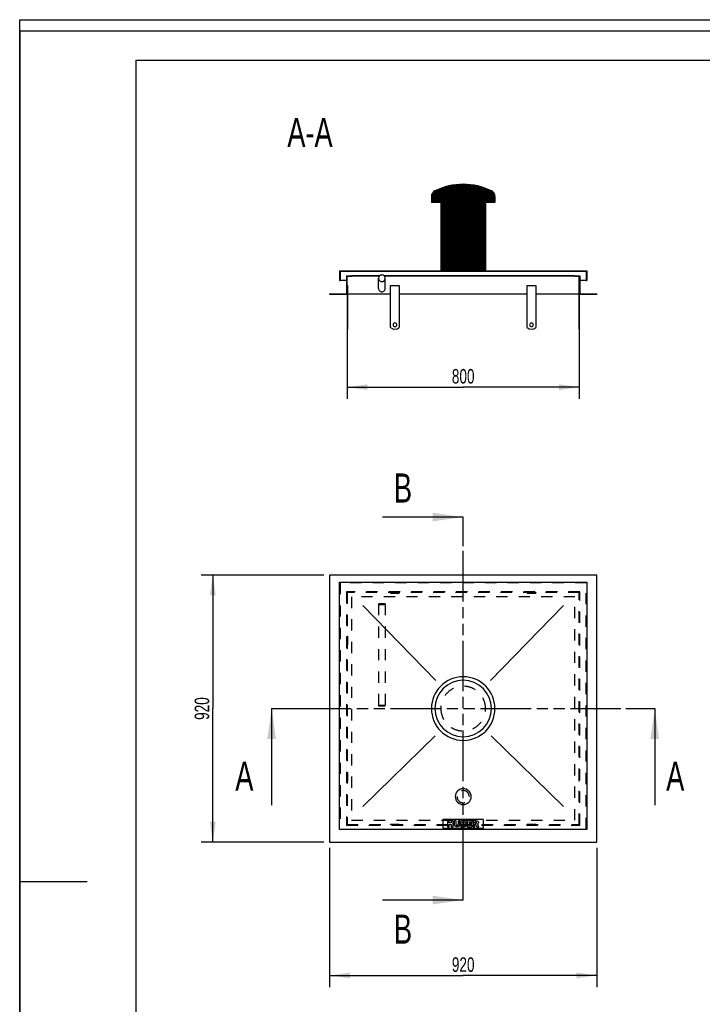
# Model space of a CAD drawing. Header units: millimetres. Extents: x 0 to 4200, y 0 to 5940.
# Tile 2 of 2: x 0 to 2351, y 2547 to 5940. Entities that reach past the tile are written whole.
import ezdxf

# ---------------------------------------------------------------- set-up
doc = ezdxf.new("R2010")
doc.units = ezdxf.units.MM
doc.header["$LTSCALE"] = 387.2
doc.linetypes.add('HIDDEN', pattern=[0.2, 0.1, -0.1])
doc.linetypes.add('PHANTOM', pattern=[0.8, 0.45, -0.05, 0.1, -0.05, 0.1, -0.05])
doc.layers.get('0').update_dxf_attribs({"linetype": 'CONTINUOUS'})
for name, color, linetype in [('_2D-BEM', 7, 'CONTINUOUS'), ('_ACHSEN', 7, 'CONTINUOUS'), ('_KURVEN', 7, 'CONTINUOUS'), ('_ZEICHNUNGSELEM', 7, 'CONTINUOUS'), ('DEFAULT_2', 8, 'HIDDEN'), ('HATCHING_BL0', 7, 'CONTINUOUS'), ('HATCHING_BL1', 7, 'CONTINUOUS')]:
    doc.layers.add(name, color=color, linetype=linetype)
doc.styles.get("Standard").update_dxf_attribs({"font": 'txt', "width": 0.7})
doc.dimstyles.new('DIMSTYLE_1', dxfattribs={"dimtxt": 50, "dimasz": 70, "dimexe": 2, "dimexo": 1, "dimtad": 1, "dimdec": 1, "dimtxsty": 'Standard', "dimblk": '_FILLED', "dimblk1": '_FILLED', "dimblk2": '_FILLED', "dimcen": 0.09, "dimadec": 1, "dimazin": 2, "dimtp": 0.8, "dimtm": 0.8, "dimtfac": 1, "dimtdec": 1, "dimtofl": 0, "dimtmove": 0, "dimatfit": 3, "dimldrblk": '_FILLED', "dimfxl": 1, "dimtolj": 1, "dimarcsym": 0})
doc.dimstyles.get("Standard").update_dxf_attribs({"dimtxt": 50, "dimasz": 70, "dimexe": 2, "dimexo": 1, "dimtad": 1, "dimdec": 1, "dimtxsty": 'Standard', "dimblk": '_FILLED', "dimblk1": '_FILLED', "dimblk2": '_FILLED', "dimcen": 0.09, "dimadec": 1, "dimazin": 2, "dimtol": 1, "dimtp": 0.1, "dimtm": 0.1, "dimtfac": 1, "dimtdec": 1, "dimtofl": 0, "dimtmove": 0, "dimatfit": 3, "dimldrblk": '_FILLED', "dimfxl": 1, "dimtolj": 1, "dimarcsym": 0})

# ---------------------------------------------------------------- blocks, each defined once
blk = doc.blocks.new('_FILLED')
at = {"color": 0, "linetype": 'ByBlock'}
blk.add_solid([(0, 0), (-1, 0.1428571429), (-1, -0.1428571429)], dxfattribs=at)
blk = doc.blocks.new('*D1')
at = {"layer": '_2D-BEM', "color": 2, "linetype": 'Continuous'}
for p, q in [((1127.7317073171, 4973.8453145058), (1127.7317073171, 4633.8453145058)), ((1927.7317073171, 4973.8453145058), (1927.7317073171, 4633.8453145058)), ((1127.7317073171, 4673.8453145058), (1527.7317073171, 4673.8453145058)), ((1927.7317073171, 4673.8453145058), (1527.7317073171, 4673.8453145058))]:
    blk.add_line(p, q, dxfattribs=at)
at = {"layer": '_2D-BEM', "color": 2, "linetype": 'Continuous', "xscale": 70, "yscale": 70, "zscale": 70, "rotation": 180}
blk.add_blockref('_FILLED', (1127.7317073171, 4673.8453145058), dxfattribs=at)
at = {"layer": '_2D-BEM', "color": 2, "linetype": 'Continuous', "xscale": 70, "yscale": 70, "zscale": 70}
blk.add_blockref('_FILLED', (1927.7317073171, 4673.8453145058), dxfattribs=at)
at = {"layer": '_2D-BEM', "color": 2, "linetype": 'Continuous', "insert": (1527.7317073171, 4736.3453145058), "char_height": 50, "width": 176.7857142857, "attachment_point": 2, "line_spacing_factor": 0.9}
blk.add_mtext('800', dxfattribs=at)
blk = doc.blocks.new('*D2')
at = {"layer": '_2D-BEM', "color": 2, "linetype": 'Continuous'}
for p, q in [((1047.7317073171, 4026.2875481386), (625.2663928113, 4026.2875481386)), ((665.2663928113, 4026.2875481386), (665.2663928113, 3566.2875481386)), ((665.2663928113, 3106.2875481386), (665.2663928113, 3566.2875481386)), ((1047.7317073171, 3106.2875481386), (625.2663928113, 3106.2875481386))]:
    blk.add_line(p, q, dxfattribs=at)
at = {"layer": '_2D-BEM', "color": 2, "linetype": 'Continuous', "xscale": 70, "yscale": 70, "zscale": 70}
for p, rotation in [((665.2663928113, 4026.2875481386), 90), ((665.2663928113, 3106.2875481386), 270)]:
    blk.add_blockref('_FILLED', p, dxfattribs=dict(at, rotation=rotation))
at = {"layer": '_2D-BEM', "color": 2, "linetype": 'Continuous', "insert": (602.7663928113, 3566.2875481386), "char_height": 50, "width": 176.7857142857, "attachment_point": 2, "rotation": 90, "line_spacing_factor": 0.9}
blk.add_mtext('920', dxfattribs=at)
blk = doc.blocks.new('*D3')
at = {"layer": '_2D-BEM', "color": 2, "linetype": 'Continuous'}
for p, q in [((1067.7317073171, 3086.2875481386), (1067.7317073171, 2606.632341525)), ((1987.7317073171, 3086.2875481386), (1987.7317073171, 2606.632341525)), ((1067.7317073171, 2646.632341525), (1527.7317073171, 2646.632341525)), ((1987.7317073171, 2646.632341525), (1527.7317073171, 2646.632341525))]:
    blk.add_line(p, q, dxfattribs=at)
at = {"layer": '_2D-BEM', "color": 2, "linetype": 'Continuous', "xscale": 70, "yscale": 70, "zscale": 70, "rotation": 180}
blk.add_blockref('_FILLED', (1067.7317073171, 2646.632341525), dxfattribs=at)
at = {"layer": '_2D-BEM', "color": 2, "linetype": 'Continuous', "xscale": 70, "yscale": 70, "zscale": 70}
blk.add_blockref('_FILLED', (1987.7317073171, 2646.632341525), dxfattribs=at)
at = {"layer": '_2D-BEM', "color": 2, "linetype": 'Continuous', "insert": (1527.7317073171, 2709.132341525), "char_height": 50, "width": 176.7857142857, "attachment_point": 2, "line_spacing_factor": 0.9}
blk.add_mtext('920', dxfattribs=at)
blk = doc.blocks.new('HATCHING_BL0', base_point=(1527.7317073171, 3399.8345829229))
at = {"layer": 'HATCHING_BL0', "color": 7, "linetype": 'PHANTOM'}
for p, q in [((867.7317073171, 3566.2875481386), (967.7317073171, 3566.2875481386)), ((967.7317073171, 3566.2875481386), (2087.7317073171, 3566.2875481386)), ((2087.7317073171, 3566.2875481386), (2187.7317073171, 3566.2875481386))]:
    blk.add_line(p, q, dxfattribs=at)
at = {"layer": 'HATCHING_BL0', "color": 7, "linetype": 'Continuous', "char_height": 100, "width": 128.5714285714, "attachment_point": 1, "line_spacing_factor": 0.9}
for insert in [(742.7317073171, 3383.3816177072), (2227.0174216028, 3383.3816177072)]:
    blk.add_mtext('A', dxfattribs=dict(at, insert=insert))
at = {"layer": 'HATCHING_BL0', "color": 7, "linetype": 'Continuous'}
for points in [[(867.7317073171, 3566.2875481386), (867.7317073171, 3233.3816177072)], [(2187.7317073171, 3566.2875481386), (2187.7317073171, 3233.3816177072)]]:
    blk.add_leader(points, dimstyle='Standard', override={"dimasz": 105, "dimtad": 0}, dxfattribs=at)
blk = doc.blocks.new('HATCHING_BL1', base_point=(1388.7892813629, 3566.2875481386))
at = {"layer": 'HATCHING_BL1', "color": 7, "linetype": 'PHANTOM'}
for p, q in [((1527.7317073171, 4126.2875481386), (1527.7317073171, 4226.2875481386)), ((1527.7317073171, 3006.2875481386), (1527.7317073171, 4126.2875481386)), ((1527.7317073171, 2906.2875481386), (1527.7317073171, 3006.2875481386))]:
    blk.add_line(p, q, dxfattribs=at)
at = {"layer": 'HATCHING_BL1', "color": 7, "linetype": 'Continuous', "char_height": 100, "width": 117.8571428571, "attachment_point": 1, "line_spacing_factor": 0.9}
for insert in [(1289.1325696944, 4376.2875481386), (1289.1325696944, 2856.2875481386)]:
    blk.add_mtext('B', dxfattribs=dict(at, insert=insert))
at = {"layer": 'HATCHING_BL1', "color": 7, "linetype": 'Continuous'}
for points in [[(1527.7317073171, 4226.2875481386), (1249.8468554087, 4226.2875481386)], [(1527.7317073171, 2906.2875481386), (1249.8468554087, 2906.2875481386)]]:
    blk.add_leader(points, dimstyle='Standard', override={"dimasz": 105, "dimtad": 0}, dxfattribs=at)

msp = doc.modelspace()

# ---------------------------------------------------------------- hatches: boundary and pattern name
at = {"linetype": 'Continuous'}
h = msp.add_hatch(dxfattribs=at)
h.set_pattern_fill('A', color=2, scale=2.6298932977, angle=45, style=0, pattern_type=0)
h.set_pattern_definition([(45, (0, 0), (-1.8596153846, 1.8596153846), [])])
edge = h.paths.add_edge_path()
edge.add_line((1067.7317073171, 4993.8453145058), (1127.7317073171, 4993.8453145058))
edge.add_line((1067.7317073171, 4995.8453145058), (1067.7317073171, 4993.8453145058))
edge.add_line((1067.7317073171, 4995.8453145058), (1125.7317073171, 4995.8453145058))
edge.add_line((1125.7317073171, 5057.8453145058), (1125.7317073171, 4995.8453145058))
edge.add_line((1125.7317073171, 5057.8453145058), (1142.7317073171, 5057.8453145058))
edge.add_line((1142.7317073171, 5055.8453145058), (1142.7317073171, 5057.8453145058))
edge.add_line((1127.7317073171, 5055.8453145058), (1142.7317073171, 5055.8453145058))
edge.add_line((1127.7317073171, 4993.8453145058), (1127.7317073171, 5055.8453145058))
edge = h.paths.add_edge_path()
edge.add_line((1927.7317073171, 4993.8453145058), (1987.7317073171, 4993.8453145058))
edge.add_line((1927.7317073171, 4993.8453145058), (1927.7317073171, 5055.8453145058))
edge.add_line((1912.7317073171, 5055.8453145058), (1927.7317073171, 5055.8453145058))
edge.add_line((1912.7317073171, 5055.8453145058), (1912.7317073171, 5057.8453145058))
edge.add_line((1912.7317073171, 5057.8453145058), (1929.7317073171, 5057.8453145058))
edge.add_line((1929.7317073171, 5057.8453145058), (1929.7317073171, 4995.8453145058))
edge.add_line((1929.7317073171, 4995.8453145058), (1987.7317073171, 4995.8453145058))
edge.add_line((1987.7317073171, 4995.8453145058), (1987.7317073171, 4993.8453145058))
edge = h.paths.add_edge_path()
edge.add_line((1101.7317073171, 5040.8453145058), (1103.7317073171, 5040.8453145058))
edge.add_line((1101.7317073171, 5074.8453145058), (1101.7317073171, 5040.8453145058))
edge.add_line((1101.7317073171, 5074.8453145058), (1450.7317073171, 5074.8453145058))
edge.add_line((1450.7317073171, 5310.2351301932), (1450.7317073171, 5074.8453145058))
edge.add_line((1450.7317073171, 5310.2351301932), (1418.2317073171, 5310.2351301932))
edge.add_line((1418.2317073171, 5330.2351301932), (1418.2317073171, 5310.2351301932))
edge.add_arc((1440.1317073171, 5330.2351301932), 21.9, 116.4945026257, 180)
edge.add_arc((1528.1049827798, 5153.7456324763), 219.1, 90.097613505, 116.4945026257)
edge.add_arc((1527.3584318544, 5153.7456324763), 219.1, 63.50549737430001, 89.902386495)
edge.add_arc((1615.3317073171, 5330.2351301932), 21.9, 0, 63.50549737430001)
edge.add_line((1637.2317073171, 5330.2351301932), (1637.2317073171, 5310.2351301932))
edge.add_line((1637.2317073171, 5310.2351301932), (1604.7317073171, 5310.2351301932))
edge.add_line((1604.7317073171, 5310.2351301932), (1604.7317073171, 5074.8453145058))
edge.add_line((1604.7317073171, 5074.8453145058), (1953.7317073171, 5074.8453145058))
edge.add_line((1953.7317073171, 5074.8453145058), (1953.7317073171, 5040.8453145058))
edge.add_line((1951.7317073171, 5040.8453145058), (1953.7317073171, 5040.8453145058))
edge.add_line((1951.7317073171, 5072.8453145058), (1951.7317073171, 5040.8453145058))
edge.add_line((1951.7317073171, 5072.8453145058), (1103.7317073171, 5072.8453145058))
edge.add_line((1103.7317073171, 5072.8453145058), (1103.7317073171, 5040.8453145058))

# ---------------------------------------------------------------- linework, layer by layer
at = {"color": 7, "linetype": 'Continuous'}
for p, q in [((0, 5940), (4200, 5940)), ((0, 0), (0, 5940)), ((0, 5940), (4200, 5940)), ((0, 0), (0, 5940)), ((1418.2317073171, 5330.2351301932), (1418.2317073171, 5310.2351301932)), ((1637.2317073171, 5330.2351301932), (1637.2317073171, 5310.2351301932)), ((1450.7317073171, 5310.2351301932), (1418.2317073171, 5310.2351301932)), ((1450.7317073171, 5310.2351301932), (1450.7317073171, 5074.8453145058)), ((1637.2317073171, 5310.2351301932), (1604.7317073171, 5310.2351301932)), ((1604.7317073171, 5310.2351301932), (1604.7317073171, 5074.8453145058)), ((1101.7317073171, 5074.8453145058), (1450.7317073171, 5074.8453145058)), ((1101.7317073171, 5074.8453145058), (1101.7317073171, 5040.8453145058)), ((1103.7317073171, 5072.8453145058), (1103.7317073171, 5040.8453145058)), ((1951.7317073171, 5072.8453145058), (1103.7317073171, 5072.8453145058)), ((1125.7317073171, 5057.8453145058), (1142.7317073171, 5057.8453145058)), ((1125.7317073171, 5057.8453145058), (1125.7317073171, 4995.8453145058)), ((1127.7317073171, 5055.8453145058), (1142.7317073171, 5055.8453145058)), ((1127.7317073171, 4993.8453145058), (1127.7317073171, 5055.8453145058)), ((1240.6379890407, 5057.8453145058), (1142.7317073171, 5057.8453145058)), ((1142.7317073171, 5055.8453145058), (1142.7317073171, 5057.8453145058)), ((1238.6422257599, 5055.8453145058), (1142.7317073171, 5055.8453145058)), ((1912.7317073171, 5057.8453145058), (1254.8254255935, 5057.8453145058)), ((1912.7317073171, 5055.8453145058), (1256.8211888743, 5055.8453145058)), ((1604.7317073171, 5074.8453145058), (1953.7317073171, 5074.8453145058)), ((1912.7317073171, 5057.8453145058), (1929.7317073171, 5057.8453145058)), ((1912.7317073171, 5055.8453145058), (1912.7317073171, 5057.8453145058)), ((1912.7317073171, 5055.8453145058), (1927.7317073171, 5055.8453145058)), ((1927.7317073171, 4993.8453145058), (1927.7317073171, 5055.8453145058)), ((1929.7317073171, 5057.8453145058), (1929.7317073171, 4995.8453145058)), ((1951.7317073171, 5072.8453145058), (1951.7317073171, 5040.8453145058)), ((1953.7317073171, 5074.8453145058), (1953.7317073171, 5040.8453145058)), ((1101.7317073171, 5040.8453145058), (1103.7317073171, 5040.8453145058)), ((1125.7317073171, 5040.8453145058), (1103.7317073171, 5040.8453145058)), ((1236.2317073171, 5013.8453145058), (1236.2317073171, 5048.8453145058)), ((1259.2317073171, 5013.8453145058), (1259.2317073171, 5048.8453145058)), ((1951.7317073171, 5040.8453145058), (1929.7317073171, 5040.8453145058)), ((1951.7317073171, 5040.8453145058), (1953.7317073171, 5040.8453145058)), ((1067.7317073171, 4995.8453145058), (1125.7317073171, 4995.8453145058)), ((1067.7317073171, 4995.8453145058), (1067.7317073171, 4993.8453145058)), ((1067.7317073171, 4993.8453145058), (1127.7317073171, 4993.8453145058)), ((1927.7317073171, 4993.8453145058), (1987.7317073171, 4993.8453145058)), ((1929.7317073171, 4995.8453145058), (1987.7317073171, 4995.8453145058)), ((1987.7317073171, 4995.8453145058), (1987.7317073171, 4993.8453145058)), ((1127.7317073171, 4873.8453145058), (1129.7317073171, 4873.8453145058)), ((1925.7317073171, 4873.8453145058), (1927.7317073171, 4873.8453145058)), ((1987.7317073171, 4026.2875481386), (1067.7317073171, 4026.2875481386)), ((1067.7317073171, 4026.2875481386), (1067.7317073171, 3106.2875481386)), ((1987.7317073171, 3106.2875481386), (1987.7317073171, 4026.2875481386)), ((1101.7317073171, 3149.2875481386), (1101.7317073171, 4001.2875481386)), ((1101.7317073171, 4001.2875481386), (1953.7317073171, 4001.2875481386)), ((1953.7317073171, 4001.2875481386), (1953.7317073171, 3149.2875481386)), ((1953.7317073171, 3149.2875481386), (1101.7317073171, 3149.2875481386)), ((1067.7317073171, 3106.2875481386), (1987.7317073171, 3106.2875481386))]:
    msp.add_line(p, q, dxfattribs=at)
at = {"color": 3, "linetype": 'Continuous'}
for p, q in [((0, 5900), (0, 2970)), ((4180, 5900), (0, 5900)), ((0, 2970), (0, 0)), ((0, 2970), (232, 2970))]:
    msp.add_line(p, q, dxfattribs=at)
at = {"color": 5, "linetype": 'Continuous'}
for q in [(4080, 5800), (400, 100)]:
    msp.add_line((400, 5800), q, dxfattribs=at)
at = {"color": 7, "linetype": 'Continuous'}
for centre, radius, start, end in [((1528.1049827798, 5153.7456324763), 219.1, 90.097613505, 116.4945026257), ((1527.3584318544, 5153.7456324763), 219.1, 63.50549737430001, 89.902386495), ((1440.1317073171, 5330.2351301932), 21.9, 116.4945026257, 180), ((1615.3317073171, 5330.2351301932), 21.9, 0, 63.50549737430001)]:
    msp.add_arc(centre, radius, start, end, dxfattribs=at)
for points, knots in [([(1247.7317073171, 5060.2882421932), (1246.2362967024, 5060.2882421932), (1243.214986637, 5059.6937923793), (1239.3926839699, 5057.1493662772), (1236.8311961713, 5053.3458109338), (1236.2317073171, 5050.3338673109), (1236.2317073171, 5048.8453145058)], [0, 0, 0, 0, 0.2505742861, 0.500812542, 0.7505748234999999, 1, 1, 1, 1]), ([(1259.2317073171, 5048.8453145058), (1259.2317073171, 5050.3338673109), (1258.6322184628, 5053.3458109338), (1256.0707306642, 5057.1493662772), (1252.2484279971, 5059.6937923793), (1249.2271179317, 5060.2882421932), (1247.7317073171, 5060.2882421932)], [0, 0, 0, 0, 0.2494251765, 0.499187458, 0.7494257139, 1, 1, 1, 1]), ([(1236.2317073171, 5048.8453145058), (1236.2317073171, 5047.3567617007), (1236.8311961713, 5044.3448180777), (1239.3926839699, 5040.5412627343), (1243.214986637, 5037.9968366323), (1246.2362967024, 5037.4023868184), (1247.7317073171, 5037.4023868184)], [0, 0, 0, 0, 0.2494251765, 0.499187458, 0.7494257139, 1, 1, 1, 1]), ([(1247.7317073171, 5037.4023868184), (1249.2271179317, 5037.4023868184), (1252.2484279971, 5037.9968366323), (1256.0707306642, 5040.5412627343), (1258.6322184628, 5044.3448180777), (1259.2317073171, 5047.3567617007), (1259.2317073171, 5048.8453145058)], [0, 0, 0, 0, 0.2505742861, 0.500812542, 0.7505748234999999, 1, 1, 1, 1]), ([(1236.2317073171, 5013.8453145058), (1236.2317073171, 5012.3567617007), (1236.8311961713, 5009.3448180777), (1239.3926839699, 5005.5412627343), (1243.214986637, 5002.9968366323), (1246.2362967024, 5002.4023868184), (1247.7317073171, 5002.4023868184)], [0, 0, 0, 0, 0.2494251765, 0.499187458, 0.7494257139, 1, 1, 1, 1]), ([(1247.7317073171, 5002.4023868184), (1249.2271179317, 5002.4023868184), (1252.2484279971, 5002.9968366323), (1256.0707306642, 5005.5412627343), (1258.6322184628, 5009.3448180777), (1259.2317073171, 5012.3567617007), (1259.2317073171, 5013.8453145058)], [0, 0, 0, 0, 0.2505742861, 0.500812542, 0.7505748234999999, 1, 1, 1, 1])]:
    msp.add_open_spline(points, degree=3, knots=knots, dxfattribs=at)
at = {"layer": '_ACHSEN', "color": 7, "linetype": 'Continuous'}
for p, q in [((1127.7317073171, 5023.8453145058), (1129.7317073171, 5023.8453145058)), ((1129.7317073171, 5023.8453145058), (1129.7317073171, 4878.8453145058)), ((1277.7317073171, 4878.8453145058), (1277.7317073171, 5023.8453145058)), ((1277.7317073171, 5023.8453145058), (1307.7317073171, 5023.8453145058)), ((1307.7317073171, 5023.8453145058), (1307.7317073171, 4878.8453145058)), ((1747.7317073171, 5023.8453145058), (1777.7317073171, 5023.8453145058)), ((1747.7317073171, 4878.8453145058), (1747.7317073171, 5023.8453145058)), ((1777.7317073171, 5023.8453145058), (1777.7317073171, 4878.8453145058)), ((1925.7317073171, 5023.8453145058), (1925.7317073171, 4878.8453145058)), ((1927.7317073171, 5023.8453145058), (1925.7317073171, 5023.8453145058)), ((1127.7317073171, 4993.8453145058), (1127.7317073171, 4878.8453145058)), ((1277.7317073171, 4993.8453145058), (1129.7317073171, 4993.8453145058)), ((1747.7317073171, 4993.8453145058), (1307.7317073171, 4993.8453145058)), ((1925.7317073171, 4993.8453145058), (1777.7317073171, 4993.8453145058)), ((1927.7317073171, 4993.8453145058), (1927.7317073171, 4878.8453145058)), ((1127.7317073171, 4878.8453145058), (1127.7317073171, 4873.8453145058)), ((1127.7317073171, 4878.8453145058), (1129.7317073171, 4878.8453145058)), ((1129.7317073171, 4878.8453145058), (1129.7317073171, 4873.8453145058)), ((1925.7317073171, 4878.8453145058), (1925.7317073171, 4873.8453202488)), ((1927.7317073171, 4878.8453145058), (1925.7317073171, 4878.8453145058)), ((1927.7317073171, 4878.8453145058), (1927.7317073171, 4873.8453202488))]:
    msp.add_line(p, q, dxfattribs=at)
at = {"layer": '_ACHSEN', "color": 8, "linetype": 'HIDDEN'}
for p, q in [((1307.7317073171, 3966.2875481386), (1277.7317073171, 3966.2875481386)), ((1277.7317073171, 3966.2875481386), (1277.7317073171, 3964.2875481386)), ((1277.7317073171, 3964.2875481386), (1307.7317073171, 3964.2875481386)), ((1286.2317073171, 3966.2875481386), (1286.2317073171, 3964.2875481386)), ((1286.2317073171, 3966.2875481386), (1299.2317073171, 3966.2875481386)), ((1286.2317073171, 3964.2875481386), (1299.2317073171, 3964.2875481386)), ((1299.2317073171, 3966.2875481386), (1299.2317073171, 3964.2875481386)), ((1307.7317073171, 3966.2875481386), (1307.7317073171, 3964.2875481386)), ((1777.7317073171, 3966.2875481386), (1747.7317073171, 3966.2875481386)), ((1747.7317073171, 3966.2875481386), (1747.7317073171, 3964.2875481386)), ((1747.7317073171, 3964.2875481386), (1777.7317073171, 3964.2875481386)), ((1756.2317073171, 3966.2875481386), (1756.2317073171, 3964.2875481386)), ((1756.2317073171, 3966.2875481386), (1769.2317073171, 3966.2875481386)), ((1756.2317073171, 3964.2875481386), (1769.2317073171, 3964.2875481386)), ((1769.2317073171, 3966.2875481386), (1769.2317073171, 3964.2875481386)), ((1777.7317073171, 3966.2875481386), (1777.7317073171, 3964.2875481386)), ((1127.7317073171, 3786.2875481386), (1127.7317073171, 3816.2875481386)), ((1127.7317073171, 3816.2875481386), (1129.7317073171, 3816.2875481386)), ((1127.7317073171, 3807.7875481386), (1129.7317073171, 3807.7875481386)), ((1127.7317073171, 3807.7875481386), (1127.7317073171, 3794.7875481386)), ((1129.7317073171, 3816.2875481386), (1129.7317073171, 3786.2875481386)), ((1129.7317073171, 3807.7875481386), (1129.7317073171, 3794.7875481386)), ((1927.7317073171, 3816.2875481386), (1925.7317073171, 3816.2875481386)), ((1925.7317073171, 3816.2875481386), (1925.7317073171, 3786.2875481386)), ((1927.7317073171, 3807.7875481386), (1925.7317073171, 3807.7875481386)), ((1925.7317073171, 3807.7875481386), (1925.7317073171, 3794.7875481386)), ((1927.7317073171, 3786.2875481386), (1927.7317073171, 3816.2875481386)), ((1927.7317073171, 3807.7875481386), (1927.7317073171, 3794.7875481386)), ((1127.7317073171, 3794.7875481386), (1129.7317073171, 3794.7875481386)), ((1127.7317073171, 3786.2875481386), (1129.7317073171, 3786.2875481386)), ((1927.7317073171, 3794.7875481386), (1925.7317073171, 3794.7875481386)), ((1927.7317073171, 3786.2875481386), (1925.7317073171, 3786.2875481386)), ((1127.7317073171, 3316.2875481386), (1127.7317073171, 3346.2875481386)), ((1127.7317073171, 3346.2875481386), (1129.7317073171, 3346.2875481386)), ((1127.7317073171, 3337.7875481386), (1129.7317073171, 3337.7875481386)), ((1127.7317073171, 3337.7875481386), (1127.7317073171, 3324.7875481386)), ((1129.7317073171, 3346.2875481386), (1129.7317073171, 3316.2875481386)), ((1129.7317073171, 3337.7875481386), (1129.7317073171, 3324.7875481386)), ((1927.7317073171, 3346.2875481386), (1925.7317073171, 3346.2875481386)), ((1925.7317073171, 3346.2875481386), (1925.7317073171, 3316.2875481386)), ((1927.7317073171, 3337.7875481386), (1925.7317073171, 3337.7875481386)), ((1925.7317073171, 3337.7875481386), (1925.7317073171, 3324.7875481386)), ((1927.7317073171, 3316.2875481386), (1927.7317073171, 3346.2875481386)), ((1927.7317073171, 3337.7875481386), (1927.7317073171, 3324.7875481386)), ((1127.7317073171, 3324.7875481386), (1129.7317073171, 3324.7875481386)), ((1127.7317073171, 3316.2875481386), (1129.7317073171, 3316.2875481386)), ((1927.7317073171, 3324.7875481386), (1925.7317073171, 3324.7875481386)), ((1927.7317073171, 3316.2875481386), (1925.7317073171, 3316.2875481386))]:
    msp.add_line(p, q, dxfattribs=at)
at = {"layer": '_ACHSEN', "color": 7, "linetype": 'Continuous'}
for centre, radius, start, end in [((1292.7317073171, 4888.8453145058), 6.5, 0, 180), ((1292.7317073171, 4888.8453145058), 6.5, 180, 360), ((1762.7317073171, 4888.8453145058), 6.5, 0, 180), ((1762.7317073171, 4888.8453145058), 6.5, 180, 360), ((1292.7317073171, 4898.8453145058), 25, 233.1301023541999, 306.8698976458), ((1762.7317073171, 4898.8453145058), 25, 233.1301023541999, 306.8698976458), ((1527.7317073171, 3566.2875481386), 109.5, 0, 180), ((1527.7317073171, 3566.2875481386), 109.5, 180, 360), ((1527.7317073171, 3262.8375481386), 27.5, 0, 180), ((1527.7317073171, 3262.8375481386), 27.5, 180, 360)]:
    msp.add_arc(centre, radius, start, end, dxfattribs=at)
at = {"layer": '_ACHSEN', "color": 9, "linetype": 'Continuous'}
for start, end in [(0, 180), (180, 360)]:
    msp.add_arc((1527.7317073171, 3566.2875481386), 97.36985158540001, start, end, dxfattribs=at)
at = {"layer": '_ACHSEN', "color": 8, "linetype": 'HIDDEN'}
for centre, radius, start, end in [((1527.7317073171, 3566.2875481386), 77, 0, 180), ((1527.7317073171, 3566.2875481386), 77, 180, 360), ((1527.7317073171, 3262.8375481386), 21.2, 0, 180), ((1527.7317073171, 3262.8375481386), 21.2, 180, 360)]:
    msp.add_arc(centre, radius, start, end, dxfattribs=at)
at = {"layer": '_KURVEN', "color": 4, "linetype": 'Continuous'}
for p, q in [((1433.2752856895, 3662.7395279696), (1181.7317073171, 3921.2875481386)), ((1622.1881289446, 3662.7395279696), (1873.7317073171, 3921.2875481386)), ((1181.7317073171, 3229.2875481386), (1431.2586500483, 3471.8526540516)), ((1624.2047645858, 3471.8526540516), (1873.7317073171, 3229.2875481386)), ((1457.7317073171, 3184.2875481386), (1457.7317073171, 3154.2875481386)), ((1597.7317073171, 3184.2875481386), (1457.7317073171, 3184.2875481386)), ((1473.6389379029, 3179.2875481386), (1473.6389379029, 3159.2875481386)), ((1479.8190200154, 3179.2875481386), (1473.6389379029, 3179.2875481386)), ((1473.6389379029, 3159.2875481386), (1479.8190200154, 3159.2875481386)), ((1479.8190200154, 3172.2889126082), (1479.8190200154, 3179.2875481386)), ((1486.5720891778, 3172.2889126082), (1479.8190200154, 3172.2889126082)), ((1479.8190200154, 3159.2875481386), (1479.8190200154, 3167.3775888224)), ((1479.8190200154, 3167.3775888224), (1486.5720891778, 3167.3775888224)), ((1492.7794551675, 3179.2875481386), (1486.5720891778, 3179.2875481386)), ((1486.5720891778, 3179.2875481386), (1486.5720891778, 3172.2889126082)), ((1486.5720891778, 3167.3775888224), (1486.5720891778, 3159.2875481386)), ((1486.5720891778, 3159.2875481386), (1492.7794551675, 3159.2875481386)), ((1492.7794551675, 3159.2875481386), (1492.7794551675, 3179.2875481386)), ((1503.0659508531, 3179.2875481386), (1496.8995117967, 3179.2875481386)), ((1496.8995117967, 3179.2875481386), (1496.8995117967, 3167.3639465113)), ((1503.0659508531, 3167.0774526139), (1503.0659508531, 3179.2875481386)), ((1509.9008750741, 3179.2875481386), (1509.9008750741, 3167.0774526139)), ((1516.0673165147, 3179.2875481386), (1509.9008750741, 3179.2875481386)), ((1516.0673165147, 3167.3639465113), (1516.0673165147, 3179.2875481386)), ((1531.7426228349, 3179.2875481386), (1520.1737284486, 3179.2875481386)), ((1520.1737284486, 3179.2875481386), (1520.1737284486, 3159.2875481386)), ((1520.1737284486, 3159.2875481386), (1530.842211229, 3159.2875481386)), ((1526.4083790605, 3171.443073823), (1526.4083790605, 3175.2357066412)), ((1526.4083790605, 3175.2357066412), (1529.1368937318, 3175.2357066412)), ((1529.0959620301, 3171.443073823), (1526.4083790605, 3171.443073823)), ((1526.4083790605, 3163.5849560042), (1526.4083790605, 3167.6367975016)), ((1526.4083790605, 3167.6367975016), (1529.5461678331, 3167.6367975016)), ((1529.5598101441, 3163.5849560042), (1526.4083790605, 3163.5849560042)), ((1541.8790459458, 3179.2875481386), (1541.8790459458, 3159.2875481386)), ((1558.4411167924, 3179.2875481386), (1541.8790459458, 3179.2875481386)), ((1541.8790459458, 3159.2875481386), (1558.7412571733, 3159.2875481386)), ((1548.0727696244, 3171.8387079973), (1548.0727696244, 3175.0174248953)), ((1548.0727696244, 3175.0174248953), (1558.4411167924, 3175.0174248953)), ((1557.690775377, 3171.8387079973), (1548.0727696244, 3171.8387079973)), ((1548.0727696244, 3163.8168797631), (1548.0727696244, 3167.7595806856)), ((1548.0727696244, 3167.7595806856), (1557.690775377, 3167.7595806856)), ((1558.7412571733, 3163.8168797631), (1548.0727696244, 3163.8168797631)), ((1557.690775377, 3167.7595806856), (1557.690775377, 3171.8387079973)), ((1558.4411167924, 3175.0174248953), (1558.4411167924, 3179.2875481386)), ((1558.7412571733, 3159.2875481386), (1558.7412571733, 3163.8168797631)), ((1572.4520325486, 3179.2875481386), (1562.1519017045, 3179.2875481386)), ((1562.1519017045, 3179.2875481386), (1562.1519017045, 3159.2875481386)), ((1562.1519017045, 3159.2875481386), (1568.3592629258, 3159.2875481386)), ((1568.3592629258, 3171.1838651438), (1568.3592629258, 3175.2493489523)), ((1568.3592629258, 3175.2493489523), (1571.0741352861, 3175.2493489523)), ((1570.9649967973, 3171.1838651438), (1568.3592629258, 3171.1838651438)), ((1568.3592629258, 3159.2875481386), (1568.3592629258, 3167.4048740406)), ((1568.3592629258, 3167.4048740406), (1568.9049649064, 3167.4048740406)), ((1571.5379834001, 3165.3994173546), (1574.8394799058, 3159.2875481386)), ((1574.8394799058, 3159.2875481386), (1581.8244767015, 3159.2875481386)), ((1581.8244767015, 3159.2875481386), (1578.8231110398, 3165.0719953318)), ((1597.7317073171, 3154.2875481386), (1597.7317073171, 3184.2875481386)), ((1457.7317073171, 3154.2875481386), (1597.7317073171, 3154.2875481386))]:
    msp.add_line(p, q, dxfattribs=at)
for points in [[(1497.4703521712, 3163.9799582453), (1497.0905065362, 3165.2629912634), (1496.8995117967, 3166.3816816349), (1496.8995117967, 3167.3639465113)], [(1498.7855510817, 3161.6779140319), (1498.1409835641, 3162.4253381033), (1497.7044224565, 3163.1893215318), (1497.4703521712, 3163.9799582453)], [(1500.9089197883, 3159.9532112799), (1500.1327991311, 3160.3653107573), (1499.423384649, 3160.9382984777), (1498.7855510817, 3161.6779140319)], [(1503.7890052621, 3159.1511224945), (1502.6430296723, 3159.2875481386), (1501.6744088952, 3159.5467568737), (1500.9089197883, 3159.9532112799)], [(1503.0659508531, 3167.0774526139), (1503.0659508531, 3165.9860474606), (1503.3660864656, 3165.1402086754), (1503.9663596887, 3164.5262923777)], [(1506.9813656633, 3158.9464840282), (1505.999102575, 3158.9464840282), (1504.9349808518, 3159.0146968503), (1503.7890052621, 3159.1511224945)], [(1503.9663596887, 3164.5262923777), (1504.5666312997, 3163.912377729), (1505.412471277, 3163.6122412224), (1506.490232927, 3163.6122412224)], [(1506.490232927, 3163.6122412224), (1507.5543546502, 3163.6122412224), (1508.3865499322, 3163.912377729), (1508.9868234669, 3164.5126505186)], [(1511.3013466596, 3159.6139761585), (1510.1055145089, 3159.1784076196), (1508.6594009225, 3158.9464840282), (1506.9813656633, 3158.9464840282)], [(1508.9868234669, 3164.5126505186), (1509.5870971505, 3165.112923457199), (1509.9008750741, 3165.9724051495), (1509.9008750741, 3167.0774526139)], [(1513.7753653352, 3161.2657200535), (1512.9840969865, 3160.4744512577), (1512.1655392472, 3159.9287486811), (1511.3013466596, 3159.6139761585)], [(1515.5079695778, 3164.0215172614), (1515.1396202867, 3162.97104068), (1514.5666336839, 3162.0569888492), (1513.7753653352, 3161.2657200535)], [(1516.0673165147, 3167.3639465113), (1516.0673165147, 3166.1770433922), (1515.876319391, 3165.0719953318), (1515.5079695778, 3164.0215172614)], [(1529.0959620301, 3171.443073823), (1530.0509428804, 3171.443073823), (1530.7194304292, 3171.6067839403), (1531.101420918, 3171.934204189)], [(1531.101420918, 3174.7445750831), (1530.7194304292, 3175.0719953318), (1530.0645851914, 3175.2357066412), (1529.1368937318, 3175.2357066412)], [(1531.8108345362, 3167.0910951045), (1531.3742708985, 3167.445802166), (1530.6239294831, 3167.6367975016), (1529.5461678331, 3167.6367975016)], [(1529.5598101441, 3163.5849560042), (1530.6239294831, 3163.5849560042), (1531.3742708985, 3163.7623093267), (1531.8108344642, 3164.1443011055)], [(1533.612094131, 3159.5570865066), (1532.22011326, 3159.3694035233), (1531.292417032, 3159.2875481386), (1530.842211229, 3159.2875481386)], [(1531.674406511, 3173.3803177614), (1531.674406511, 3173.9533055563), (1531.4834141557, 3174.4171524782), (1531.101420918, 3174.7445750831)], [(1531.101420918, 3171.934204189), (1531.4834141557, 3172.2616267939), (1531.674406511, 3172.7527595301), (1531.674406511, 3173.3803177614)], [(1531.7426228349, 3179.2875481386), (1533.666222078, 3179.2875481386), (1535.1396202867, 3178.8100589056), (1536.1764550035, 3177.8550792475)], [(1532.4656796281, 3165.6722683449), (1532.4656796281, 3166.2588990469), (1532.2473978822, 3166.7363882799), (1531.8108345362, 3167.0910951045)], [(1531.8108344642, 3164.1443011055), (1532.2473978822, 3164.5262927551), (1532.4656796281, 3165.0310678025), (1532.4656796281, 3165.6722683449)], [(1535.9588873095, 3160.2140002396), (1535.4397558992, 3159.9151061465), (1534.6484875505, 3159.6968250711), (1533.612094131, 3159.5570865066)], [(1536.6293573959, 3171.2633790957), (1536.1355280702, 3170.6927324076), (1535.412471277, 3170.2561701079), (1534.4711327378, 3169.9287486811)], [(1534.4711327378, 3169.9287486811), (1535.9036040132, 3169.57404144), (1536.9540810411, 3168.9874119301), (1537.636209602, 3168.1415715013)], [(1537.9342481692, 3162.1809993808), (1537.4452137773, 3161.3475754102), (1536.7903685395, 3160.6927322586), (1535.9588873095, 3160.2140002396)], [(1536.1764550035, 3177.8550792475), (1537.2132897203, 3176.9000995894), (1537.7317070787, 3175.7131958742), (1537.7317070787, 3174.3080116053)], [(1537.7317070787, 3174.3080116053), (1537.7317070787, 3173.1211090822), (1537.3633599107, 3172.1115589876), (1536.6293573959, 3171.2633790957)], [(1537.636209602, 3168.1415715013), (1538.3183359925, 3167.2957337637), (1538.6594033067, 3166.2452561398), (1538.6594033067, 3164.976497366)], [(1538.6594033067, 3164.976497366), (1538.6594033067, 3163.9396626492), (1538.4138369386, 3162.9983258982), (1537.9342481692, 3162.1809993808)], [(1570.4116978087, 3166.9305572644), (1569.9690842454, 3167.2411633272), (1569.4643139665, 3167.4048740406), (1568.9049649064, 3167.4048740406)], [(1571.5379834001, 3165.3994173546), (1571.111572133, 3166.1888078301), (1570.746710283, 3166.6954607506), (1570.4116978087, 3166.9305572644)], [(1570.9649967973, 3171.1838651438), (1571.2378430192, 3171.1838651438), (1571.7835449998, 3171.2657202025), (1572.6040745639, 3171.4480590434)], [(1573.3763434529, 3174.7269873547), (1572.970449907, 3175.0719953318), (1572.1928238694, 3175.2493489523), (1571.0741352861, 3175.2493489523)], [(1572.4520325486, 3179.2875481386), (1574.3619942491, 3179.2875481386), (1575.8217453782, 3179.1238368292), (1576.8312954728, 3178.7964154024)], [(1572.6040745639, 3171.4480590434), (1573.0113816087, 3171.5385711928), (1573.338797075, 3171.7432094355), (1573.6013217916, 3172.081728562)], [(1573.9936470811, 3173.2438922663), (1573.9936470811, 3173.8850928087), (1573.7890076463, 3174.3762243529), (1573.3763434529, 3174.7269873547)], [(1573.6013217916, 3172.081728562), (1573.8572144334, 3172.4116957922), (1573.9936470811, 3172.8073299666), (1573.9936470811, 3173.2438922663)], [(1577.5328746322, 3168.8958469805), (1577.0086502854, 3168.5781348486), (1576.2855934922, 3168.3189261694), (1575.3578972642, 3168.1142873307)], [(1575.3578972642, 3168.1142873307), (1576.0946011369, 3167.8550786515), (1576.6403031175, 3167.6095128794), (1576.9706031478, 3167.367827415)], [(1576.8312954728, 3178.7964154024), (1577.8408455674, 3178.4689939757), (1578.6457562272, 3177.8550792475), (1579.2687471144, 3176.9650926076)], [(1576.9706031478, 3167.367827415), (1577.1996426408, 3167.2002357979), (1577.5270676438, 3166.859171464), (1577.9627858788, 3166.3127937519)], [(1579.4830303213, 3170.8534512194), (1579.0141129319, 3170.0515318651), (1578.3592629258, 3169.3966890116), (1577.5328746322, 3168.8958469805)], [(1577.9627858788, 3166.3127937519), (1578.386547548, 3165.7814092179), (1578.6730408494, 3165.3721321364), (1578.8231110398, 3165.0719953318)], [(1579.2687471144, 3176.9650926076), (1579.8872303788, 3176.0815454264), (1580.2010083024, 3175.0037825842), (1580.2010083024, 3173.7350238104)], [(1580.2010083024, 3173.7350238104), (1580.2010083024, 3172.6163340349), (1579.9554467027, 3171.6613543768), (1579.4830303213, 3170.8534512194)]]:
    msp.add_open_spline(points, degree=3, dxfattribs=at)
at = {"layer": 'DEFAULT_2', "color": 8, "linetype": 'HIDDEN'}
for p, q in [((1951.7317073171, 3999.2875481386), (1103.7317073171, 3999.2875481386)), ((1103.7317073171, 3999.2875481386), (1103.7317073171, 3151.2875481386)), ((1951.7317073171, 3151.2875481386), (1951.7317073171, 3999.2875481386)), ((1929.7317073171, 3968.2875481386), (1125.7317073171, 3968.2875481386)), ((1125.7317073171, 3968.2875481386), (1125.7317073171, 3164.2875481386)), ((1927.7317073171, 3966.2875481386), (1127.7317073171, 3966.2875481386)), ((1127.7317073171, 3966.2875481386), (1127.7317073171, 3166.2875481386)), ((1912.7317073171, 3951.2875481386), (1142.7317073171, 3951.2875481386)), ((1142.7317073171, 3951.2875481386), (1142.7317073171, 3181.2875481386)), ((1912.7317073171, 3181.2875481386), (1912.7317073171, 3951.2875481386)), ((1927.7317073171, 3166.2875481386), (1927.7317073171, 3966.2875481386)), ((1929.7317073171, 3164.2875481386), (1929.7317073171, 3968.2875481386)), ((1236.2317073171, 3926.2875481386), (1236.2317073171, 3576.2875481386)), ((1259.2317073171, 3926.2875481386), (1259.2317073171, 3576.2875481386)), ((1125.7317073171, 3164.2875481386), (1929.7317073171, 3164.2875481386)), ((1127.7317073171, 3166.2875481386), (1927.7317073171, 3166.2875481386)), ((1142.7317073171, 3181.2875481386), (1912.7317073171, 3181.2875481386)), ((1277.7317073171, 3166.2875481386), (1277.7317073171, 3168.2875481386)), ((1277.7317073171, 3168.2875481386), (1307.7317073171, 3168.2875481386)), ((1307.7317073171, 3166.2875481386), (1277.7317073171, 3166.2875481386)), ((1286.2317073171, 3166.2875481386), (1286.2317073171, 3168.2875481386)), ((1286.2317073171, 3168.2875481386), (1299.2317073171, 3168.2875481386)), ((1286.2317073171, 3166.2875481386), (1299.2317073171, 3166.2875481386)), ((1299.2317073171, 3166.2875481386), (1299.2317073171, 3168.2875481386)), ((1307.7317073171, 3166.2875481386), (1307.7317073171, 3168.2875481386)), ((1747.7317073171, 3166.2875481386), (1747.7317073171, 3168.2875481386)), ((1747.7317073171, 3168.2875481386), (1777.7317073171, 3168.2875481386)), ((1777.7317073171, 3166.2875481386), (1747.7317073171, 3166.2875481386)), ((1756.2317073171, 3166.2875481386), (1756.2317073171, 3168.2875481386)), ((1756.2317073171, 3168.2875481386), (1769.2317073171, 3168.2875481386)), ((1756.2317073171, 3166.2875481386), (1769.2317073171, 3166.2875481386)), ((1769.2317073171, 3166.2875481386), (1769.2317073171, 3168.2875481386)), ((1777.7317073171, 3166.2875481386), (1777.7317073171, 3168.2875481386)), ((1103.7317073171, 3151.2875481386), (1951.7317073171, 3151.2875481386))]:
    msp.add_line(p, q, dxfattribs=at)
for points, knots in [([(1247.7317073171, 3927.4318409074), (1246.2644668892, 3927.4318409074), (1244.1330768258, 3927.3933312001), (1241.4228236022, 3927.2527654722), (1239.7011069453, 3927.1164872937), (1238.287134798, 3926.9520166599), (1237.3277487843, 3926.7869700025), (1236.7567256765, 3926.636054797), (1236.4789703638, 3926.5293679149), (1236.2980590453, 3926.4300412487), (1236.2317073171, 3926.3292434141), (1236.2317073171, 3926.2875481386)], [0, 0, 0, 0, 0.3769568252, 0.547463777, 0.6972002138, 0.8205750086, 0.9131477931, 0.9469430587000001, 0.9722116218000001, 0.989287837, 1, 1, 1, 1]), ([(1236.2317073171, 3926.2875481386), (1236.2317073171, 3926.2458528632), (1236.2980590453, 3926.1450550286), (1236.4789703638, 3926.0457283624), (1236.7567256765, 3925.9390414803), (1237.3277487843, 3925.7881262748), (1238.287134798, 3925.6230796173), (1239.7011069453, 3925.4586089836), (1241.4228236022, 3925.3223308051), (1244.1330768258, 3925.1817650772), (1246.2644668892, 3925.1432553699), (1247.7317073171, 3925.1432553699)], [0, 0, 0, 0, 0.010712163, 0.0277883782, 0.0530569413, 0.08685220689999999, 0.1794249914, 0.3027997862, 0.452536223, 0.6230431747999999, 1, 1, 1, 1]), ([(1259.2317073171, 3926.2875481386), (1259.2317073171, 3926.3292434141), (1259.1653555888, 3926.4300412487), (1258.9844442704, 3926.5293679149), (1258.7066889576, 3926.636054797), (1258.1356658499, 3926.7869700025), (1257.1762798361, 3926.9520166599), (1255.7623076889, 3927.1164872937), (1254.0405910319, 3927.2527654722), (1251.3303378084, 3927.3933312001), (1249.1989477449, 3927.4318409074), (1247.7317073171, 3927.4318409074)], [0, 0, 0, 0, 0.010712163, 0.0277883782, 0.0530569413, 0.08685220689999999, 0.1794249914, 0.3027997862, 0.452536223, 0.6230431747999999, 1, 1, 1, 1]), ([(1247.7317073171, 3925.1432553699), (1249.1989477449, 3925.1432553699), (1251.3303378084, 3925.1817650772), (1254.0405910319, 3925.3223308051), (1255.7623076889, 3925.4586089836), (1257.1762798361, 3925.6230796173), (1258.1356658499, 3925.7881262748), (1258.7066889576, 3925.9390414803), (1258.9844442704, 3926.0457283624), (1259.1653555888, 3926.1450550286), (1259.2317073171, 3926.2458528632), (1259.2317073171, 3926.2875481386)], [0, 0, 0, 0, 0.3769568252, 0.547463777, 0.6972002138, 0.8205750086, 0.9131477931, 0.9469430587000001, 0.9722116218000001, 0.989287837, 1, 1, 1, 1]), ([(1247.7317073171, 3577.4318409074), (1246.2644668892, 3577.4318409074), (1244.1330768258, 3577.3933312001), (1241.4228236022, 3577.2527654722), (1239.7011069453, 3577.1164872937), (1238.287134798, 3576.9520166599), (1237.3277487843, 3576.7869700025), (1236.7567256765, 3576.636054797), (1236.4789703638, 3576.5293679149), (1236.2980590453, 3576.4300412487), (1236.2317073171, 3576.3292434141), (1236.2317073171, 3576.2875481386)], [0, 0, 0, 0, 0.3769568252, 0.547463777, 0.6972002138, 0.8205750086, 0.9131477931, 0.9469430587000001, 0.9722116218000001, 0.989287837, 1, 1, 1, 1]), ([(1236.2317073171, 3576.2875481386), (1236.2317073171, 3576.2458528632), (1236.2980590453, 3576.1450550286), (1236.4789703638, 3576.0457283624), (1236.7567256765, 3575.9390414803), (1237.3277487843, 3575.7881262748), (1238.287134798, 3575.6230796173), (1239.7011069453, 3575.4586089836), (1241.4228236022, 3575.3223308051), (1244.1330768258, 3575.1817650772), (1246.2644668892, 3575.1432553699), (1247.7317073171, 3575.1432553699)], [0, 0, 0, 0, 0.010712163, 0.0277883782, 0.0530569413, 0.08685220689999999, 0.1794249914, 0.3027997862, 0.452536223, 0.6230431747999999, 1, 1, 1, 1]), ([(1259.2317073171, 3576.2875481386), (1259.2317073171, 3576.3292434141), (1259.1653555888, 3576.4300412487), (1258.9844442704, 3576.5293679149), (1258.7066889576, 3576.636054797), (1258.1356658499, 3576.7869700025), (1257.1762798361, 3576.9520166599), (1255.7623076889, 3577.1164872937), (1254.0405910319, 3577.2527654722), (1251.3303378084, 3577.3933312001), (1249.1989477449, 3577.4318409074), (1247.7317073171, 3577.4318409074)], [0, 0, 0, 0, 0.010712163, 0.0277883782, 0.0530569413, 0.08685220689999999, 0.1794249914, 0.3027997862, 0.452536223, 0.6230431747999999, 1, 1, 1, 1]), ([(1247.7317073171, 3575.1432553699), (1249.1989477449, 3575.1432553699), (1251.3303378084, 3575.1817650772), (1254.0405910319, 3575.3223308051), (1255.7623076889, 3575.4586089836), (1257.1762798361, 3575.6230796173), (1258.1356658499, 3575.7881262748), (1258.7066889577, 3575.9390414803), (1258.9844442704, 3576.0457283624), (1259.1653555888, 3576.1450550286), (1259.2317073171, 3576.2458528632), (1259.2317073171, 3576.2875481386)], [0, 0, 0, 0, 0.3769568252, 0.547463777, 0.6972002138, 0.8205750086, 0.9131477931, 0.9469430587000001, 0.9722116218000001, 0.989287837, 1, 1, 1, 1])]:
    msp.add_open_spline(points, degree=3, knots=knots, dxfattribs=at)

# ---------------------------------------------------------------- block references
at = {"layer": 'HATCHING_BL0'}
msp.add_blockref('HATCHING_BL0', (1527.7317073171, 3399.8345829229), dxfattribs=at)
at = {"layer": 'HATCHING_BL1'}
msp.add_blockref('HATCHING_BL1', (1388.7892813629, 3566.2875481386), dxfattribs=at)

# ---------------------------------------------------------------- texts
at = {"layer": '_ZEICHNUNGSELEM', "color": 2, "linetype": 'Continuous', "insert": (1077.9814428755, 5601.214341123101), "char_height": 100, "width": 364.2857142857, "attachment_point": 3, "line_spacing_factor": 0.9}
msp.add_mtext('A-A', dxfattribs=at)

# ---------------------------------------------------------------- dimensions: what is measured, and where the dimension line sits
at = {"layer": '_2D-BEM', "color": 2, "linetype": 'Continuous'}
for base, p1, p2, picture, middle in [((1927.7317073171, 4673.8453145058), (1127.7317073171, 4974.8453145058), (1927.7317073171, 4974.8453145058), '*D1', (1520.5888574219, 4673.8453145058)), ((1987.7317073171, 2646.632341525), (1067.7317073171, 3087.2875481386), (1987.7317073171, 3087.2875481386), '*D3', (1520.5888574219, 2646.632341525))]:
    dim = msp.add_linear_dim(base=base, p1=p1, p2=p2, dimstyle='DIMSTYLE_1', dxfattribs=at)
    dim.commit()
    dim.dimension.update_dxf_attribs({"geometry": picture, "text_midpoint": middle, "dimtype": 160})
dim = msp.add_linear_dim(base=(665.2663928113, 3106.2875481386), p1=(1048.7317073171, 4026.2875481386), p2=(1048.7317073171, 3106.2875481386), angle=270, dimstyle='DIMSTYLE_1', dxfattribs=at)
dim.commit()
dim.dimension.update_dxf_attribs({"geometry": '*D2', "text_midpoint": (665.2663928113, 3559.1446151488), "dimtype": 160})

doc.saveas('drawing.dxf')
